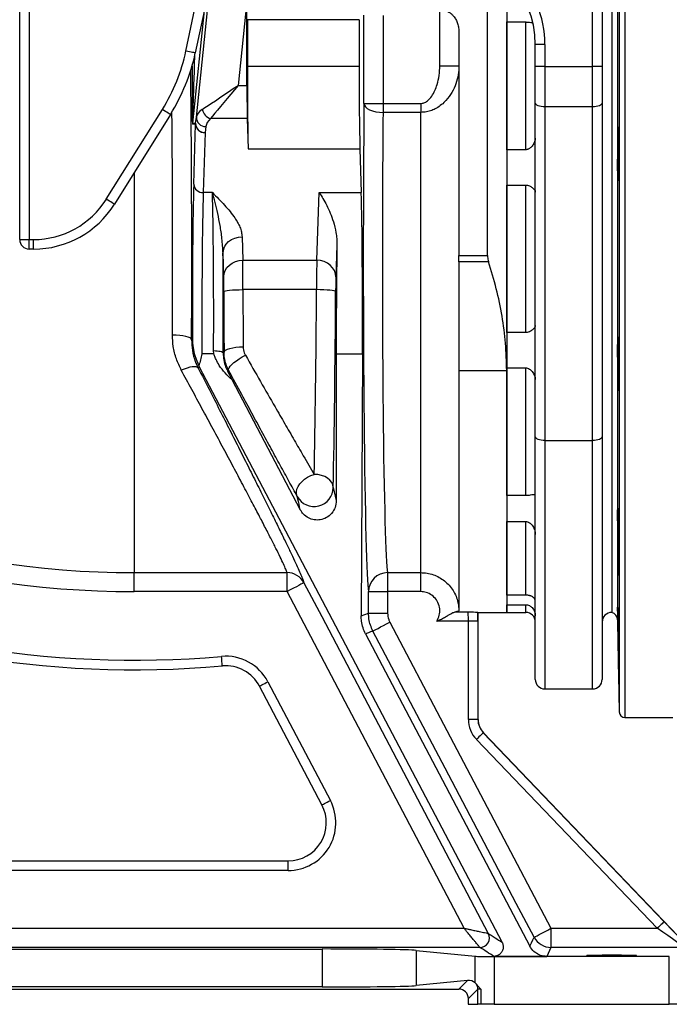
# Model space of a CAD drawing. Header units: millimetres. Extents: x 1554 to 10596, y 1498 to 10860.
# Tile 2 of 14: x 4004 to 5705, y 1498 to 4073. Entities that reach past the tile are written whole.
import ezdxf

# ---------------------------------------------------------------- set-up
doc = ezdxf.new("R2010")
doc.units = ezdxf.units.MM
doc.header["$LTSCALE"] = 5

msp = doc.modelspace()

# ---------------------------------------------------------------- linework, layer by layer
at = {"color": 7, "linetype": 'Continuous', "lineweight": 25}
for p, q in [((5504.2, 3950.9), (5504.2, 4672.9)), ((5529.2, 4672.9), (5529.2, 3950.9)), ((4004.2, 3498.3), (4004.2, 4447.9)), ((4029.2, 4447.9), (4029.2, 3498.3)), ((5554.2, 4372.9), (5554.2, 3447.9)), ((5554.2, 4372.9), (5554.2, 2522.9)), ((5229.2, 3456.3), (5229.2, 4224.8)), ((4439.4, 3991.4), (4480.4, 4184)), ((4504.8, 4178.8), (4463.9, 3986.2)), ((5279.2, 4183.7), (5279.2, 3155.5)), ((4466.7, 3818), (4500.1, 4135.7)), ((4599.2, 4121.5), (4576, 3901.3)), ((4599.2, 3901.3), (4599.2, 4121.5)), ((5104.2, 3952.9), (5104.2, 4099.8)), ((4600.2, 4073.3), (4600.2, 3951.8)), ((4892.9, 4073.3), (4600.2, 4073.3)), ((4892.9, 4073.3), (4892.9, 3951.8)), ((4905.5, 3854.1), (4905.5, 4084.8)), ((4955.5, 4084.3), (4955.5, 3854.1)), ((5279.2, 4067.3), (5329.2, 4067.3)), ((5279.2, 3733.2), (5279.2, 4067.3)), ((5329.2, 3733.2), (5329.2, 4067.3)), ((5154.2, 4039.5), (5154.2, 3456.3)), ((5379.2, 4008.3), (5354.2, 4008.3)), ((5354.2, 3950.9), (5354.2, 4008.3)), ((5379.2, 4008.3), (5379.2, 3950.9)), ((4600.2, 3951.8), (4892.9, 3951.8)), ((5104.2, 3952.9), (5154.2, 3952.9)), ((5354.2, 3855.8), (5354.2, 3950.9)), ((5379.2, 3950.9), (5354.2, 3950.9)), ((5379.2, 3950.9), (5504.2, 3950.9)), ((5379.2, 3950.9), (5379.2, 3845.2)), ((5529.2, 3950.9), (5504.2, 3950.9)), ((5504.2, 3845.2), (5504.2, 3950.9)), ((5529.2, 3950.9), (5529.2, 3855.8)), ((4576, 3901.3), (4599.2, 3901.3)), ((4231, 3603.9), (4377.7, 3838.6)), ((4905.5, 3854.1), (4955.5, 3854.1)), ((4955.5, 3854.1), (4955.5, 3830.9)), ((4955.5, 3854.1), (5054.2, 3854.1)), ((5054.2, 3854.1), (5054.2, 3830.9)), ((5354.2, 2983), (5354.2, 3855.8)), ((5504.2, 3845.2), (5379.2, 3845.2)), ((5379.2, 3845.2), (5379.2, 2972.4)), ((5504.2, 2972.4), (5504.2, 3845.2)), ((5529.2, 3855.8), (5529.2, 2983)), ((4398.9, 3825.4), (4252.2, 3590.6)), ((4464.6, 3802.4), (4466.7, 3818)), ((4600, 3814.7), (4503.9, 3814.7)), ((4600, 3814.7), (4602.4, 3735.3)), ((5054.2, 3830.9), (4955.5, 3830.9)), ((5054.2, 2627), (5054.2, 3830.9)), ((4464.5, 3799.8), (4456.4, 3800.2)), ((4456.5, 3802.8), (4464.6, 3802.4)), ((4459.7, 3642.8), (4464.5, 3799.8)), ((4491.6, 3793.8), (4489.5, 3778.1)), ((4489.5, 3778.1), (4484.7, 3621.1)), ((4602.4, 3735.3), (4895, 3735.3)), ((4895, 3735.3), (4898.5, 3621.1)), ((5573.2, 3758), (5571.3, 3758)), ((5329.2, 3733.2), (5279.2, 3733.2)), ((5572.4, 3672.3), (5571.3, 3672.3)), ((5279.2, 3640.8), (5329.2, 3640.8)), ((5279.2, 3255), (5279.2, 3640.8)), ((5329.2, 3255), (5329.2, 3640.8)), ((4508.6, 3621.1), (4484.7, 3621.1)), ((4782, 3444), (4787.9, 3621.1)), ((4787.9, 3621.1), (4898.5, 3621.1)), ((4586.4, 3505.6), (4588.3, 3444)), ((4004.2, 3498.3), (4029.2, 3498.3)), ((4029.2, 3498.3), (4040.6, 3498.3)), ((4029.2, 3473.3), (4029.2, 3498.3)), ((4040.6, 3473.3), (4040.6, 3498.3)), ((4834.8, 3484.7), (4831.9, 3400.5)), ((4040.6, 3473.3), (4029.2, 3473.3)), ((4538.3, 3400.7), (4536.5, 3462.3)), ((5154.2, 3456.3), (5229.2, 3456.3)), ((5154.2, 3440.1), (5154.2, 3456.3)), ((4588.3, 3444), (4782, 3444)), ((5231.7, 3440.1), (5154.2, 3440.1)), ((5154.2, 3440.1), (5154.2, 3155.5)), ((5554.2, 3447.9), (5554.2, 2522.9)), ((4781.4, 3367.2), (4588.7, 3367.2)), ((5329.2, 3255), (5279.2, 3255)), ((4454.2, 3236.2), (4456.3, 3238)), ((5572.4, 3223.5), (5571.3, 3223.5)), ((4512.2, 3199.3), (4481.5, 3199.3)), ((4512.2, 3199.3), (4511.9, 3207.6)), ((4536.9, 3201.7), (4539.3, 3203.5)), ((4832.9, 3199.3), (4832.9, 2815.4)), ((4832.9, 3199.3), (4901.5, 3199.3)), ((4901.5, 3199.3), (4898.3, 2513.9)), ((4473.4, 3168), (4475.1, 3164.8)), ((4475.1, 3164.8), (4471.8, 3161.9)), ((5267.3, 1660.1), (4475.1, 3164.8)), ((5154.2, 3155.5), (5279.2, 3155.5)), ((5154.2, 3155.5), (5154.2, 2527)), ((5279.2, 3162.6), (5329.2, 3162.6)), ((5279.2, 2828.5), (5279.2, 3162.6)), ((5279.2, 3155.5), (5279.2, 2522.9)), ((5329.2, 2828.5), (5329.2, 3162.6)), ((4559.7, 3131.8), (4738.8, 2791.6)), ((5573.2, 3137.8), (5571.3, 3137.8)), ((5354.2, 2347.9), (5354.2, 2983)), ((5379.2, 2972.4), (5504.2, 2972.4)), ((5529.2, 2983), (5529.2, 2347.9)), ((4825.1, 2849.7), (4832.9, 2815.4)), ((5329.2, 2828.5), (5279.2, 2828.5)), ((5279.2, 2760.9), (5329.2, 2760.9)), ((5279.2, 2568), (5279.2, 2760.9)), ((5329.2, 2568), (5329.2, 2760.9)), ((5572.9, 2686.4), (5571.3, 2686.4)), ((4304.2, 2627), (4704.2, 2627)), ((4304.2, 2577.3), (4304.2, 2627)), ((4704.2, 2577.3), (4704.2, 2627)), ((4967.5, 2627), (5054.2, 2627)), ((4967.5, 2627), (4967.5, 2577.3)), ((5054.2, 2577.3), (5054.2, 2627)), ((4704.2, 2577.3), (4304.2, 2577.3)), ((5167.6, 1696.7), (4704.2, 2577.3)), ((4917.5, 2520.9), (4917.5, 2577.3)), ((4917.5, 2577.3), (4967.5, 2577.3)), ((4967.5, 2577.3), (4967.5, 2520.9)), ((5054.2, 2577.3), (4967.5, 2577.3)), ((5329.2, 2568), (5279.2, 2568)), ((5146.4, 2524.9), (5178.1, 2524.9)), ((5279.2, 2543.2), (5329.2, 2543.2)), ((5279.2, 2522.9), (5279.2, 2543.2)), ((4898.3, 2513.9), (4917.5, 2520.9)), ((4917.5, 2520.9), (4967.5, 2520.9)), ((5178.9, 2499.9), (5096.3, 2499.9)), ((5203.9, 2499.9), (5178.9, 2499.9)), ((5178.9, 2243), (5178.9, 2499.9)), ((5203.9, 2499.9), (5203.9, 2243)), ((5204.2, 2522.9), (5279.2, 2522.9)), ((5204.2, 2243), (5204.2, 2522.9)), ((5279.2, 2522.9), (5329.2, 2522.9)), ((5569.7, 2503.7), (5573.9, 2262.6)), ((4973.3, 2497.6), (5395.2, 1696.7)), ((4909.8, 2466.9), (5339.9, 1650)), ((4795.5, 2019.5), (4632, 2330)), ((4654.2, 2341.7), (4817.6, 2031.1)), ((5379.2, 2322.9), (5504.2, 2322.9)), ((5203.9, 2243), (5178.9, 2243)), ((5203.9, 2243), (5204.2, 2243)), ((5588.9, 2247.9), (5714.4, 2247.9)), ((5673.5, 1696.7), (5199.8, 2190.9)), ((5217.9, 2208.2), (5218.1, 2208.4)), ((5217.9, 2208.2), (5691.6, 1714)), ((5747.5, 1655.9), (5218.1, 2208.4)), ((3162.1, 1872.9), (4707, 1872.9)), ((4707, 1847.9), (4707, 1872.9)), ((4707, 1847.9), (3162.1, 1847.9)), ((2886.4, 1696.7), (5167.6, 1696.7)), ((5231.1, 1683.3), (5231.1, 1683.3)), ((5395.2, 1696.7), (5395.2, 1646.7)), ((5395.2, 1696.7), (5673.5, 1696.7)), ((5209, 1646.7), (2861.6, 1646.7)), ((3662.3, 1642.5), (4796, 1642.5)), ((4796, 1642.5), (4796, 1543.2)), ((5042.2, 1638.9), (5196.9, 1623.6)), ((5042.2, 1638.9), (5042.2, 1546.9)), ((5196.9, 1554.1), (5196.9, 1623.6)), ((5209, 1646.7), (5209, 1646.7)), ((5245.4, 1623.3), (5384, 1623.3)), ((5705, 1622.9), (5246.1, 1622.9)), ((5246.1, 1622.9), (5246.1, 1497.9)), ((5395.2, 1646.7), (5384, 1623.3)), ((5743.6, 1646.7), (5395.2, 1646.7)), ((5705, 1497.9), (5705, 1622.9)), ((5176.4, 1560.1), (5042.2, 1546.9)), ((5153.9, 1537.6), (5176.4, 1560.1)), ((3304.5, 1537.6), (5153.9, 1537.6)), ((4796, 1543.2), (3662.3, 1543.2)), ((5203.6, 1537.3), (5178.8, 1512.6)), ((5203.6, 1497.9), (5203.6, 1537.3)), ((5211.1, 1537.9), (5211.1, 1497.9)), ((5178.8, 1512.6), (5178.8, 1497.9)), ((5178.8, 1497.9), (5203.6, 1497.9)), ((5211.1, 1497.9), (5203.6, 1497.9)), ((5246.1, 1497.9), (5211.1, 1497.9)), ((5246.1, 1497.9), (5705, 1497.9)), ((5755, 1497.9), (5705, 1497.9))]:
    msp.add_line(p, q, dxfattribs=at)
at = {"color": 8, "linetype": 'Continuous', "lineweight": 25}
for p, q in [((5588.9, 4647.3), (5588.9, 2247.9)), ((5573.9, 4633.1), (5573.9, 3447.9)), ((5569.7, 4392), (5569.7, 3447.9)), ((4487.5, 4097.1), (4456.5, 3802.8)), ((4304.2, 3673.8), (4304.2, 2627)), ((5569.7, 3447.9), (5569.7, 2503.7)), ((5573.9, 3447.9), (5573.9, 2262.6)), ((5379.2, 2972.4), (5379.2, 2322.9)), ((5504.2, 2322.9), (5504.2, 2972.4)), ((5329.2, 2522.9), (5329.2, 2543.2))]:
    msp.add_line(p, q, dxfattribs=at)
at = {"color": 7, "linetype": 'Continuous', "lineweight": 25, "flags": 128}
for points in [[(4463.9, 3986.2), (4463.5, 3986.3), (4462.1, 3986.6), (4459.9, 3987.1), (4456.9, 3987.7), (4453.2, 3988.5), (4448.9, 3989.4), (4444.3, 3990.4), (4439.4, 3991.4)], [(4482.3, 3838.6), (4489.3, 3843.2), (4497.3, 3848.6), (4506.5, 3854.7), (4516.6, 3861.5), (4527.5, 3868.8), (4539, 3876.5), (4551.1, 3884.6), (4563.5, 3892.9), (4576, 3901.3)], [(4576, 3901.3), (4566.3, 3889.7), (4556.8, 3878.2), (4547.5, 3867.1), (4538.6, 3856.4), (4530.2, 3846.3), (4522.5, 3837), (4515.4, 3828.5), (4509.2, 3821.1), (4503.9, 3814.7)], [(4398.9, 3825.4), (4398.5, 3825.6), (4397.4, 3826.3), (4395.4, 3827.5), (4392.8, 3829.2), (4389.6, 3831.2), (4385.9, 3833.5), (4381.9, 3836), (4377.7, 3838.6)], [(4905.5, 3854.1), (4906.6, 3849.6), (4909.6, 3845.3), (4914.2, 3841.3), (4920.4, 3837.8), (4928, 3834.9), (4936.6, 3832.7), (4945.9, 3831.4), (4955.5, 3830.9)], [(5379.2, 3845.2), (5374.3, 3845.4), (5369.6, 3846), (5365.3, 3847), (5361.5, 3848.3), (5358.4, 3849.9), (5356.1, 3851.7), (5354.6, 3853.7), (5354.2, 3855.8)], [(5529.2, 3855.8), (5528.7, 3853.7), (5527.3, 3851.7), (5524.9, 3849.9), (5521.8, 3848.3), (5518, 3847), (5513.7, 3846), (5509, 3845.4), (5504.2, 3845.2)], [(4252.2, 3590.6), (4251.9, 3590.9), (4250.7, 3591.6), (4248.8, 3592.8), (4246.1, 3594.4), (4242.9, 3596.5), (4239.2, 3598.8), (4235.2, 3601.3), (4231, 3603.9)], [(4536.5, 3462.3), (4537.5, 3470.7), (4540.4, 3478.8), (4545, 3486.2), (4551.3, 3492.8), (4558.8, 3498.2), (4567.4, 3502.2), (4576.7, 3504.7), (4586.4, 3505.6)], [(4538.3, 3400.7), (4539.3, 3409.1), (4542.2, 3417.2), (4546.9, 3424.7), (4553.1, 3431.2), (4560.7, 3436.6), (4569.3, 3440.6), (4578.6, 3443.2), (4588.3, 3444)], [(4831.9, 3400.5), (4830.9, 3408.9), (4828.1, 3417.1), (4823.4, 3424.6), (4817.2, 3431.1), (4809.7, 3436.6), (4801, 3440.6), (4791.7, 3443.1), (4782, 3444)], [(4538.7, 3362.3), (4539.9, 3363.3), (4542.8, 3364.2), (4547.5, 3365), (4553.7, 3365.8), (4561.2, 3366.4), (4569.8, 3366.8), (4579.1, 3367.1), (4588.7, 3367.2)], [(4831.4, 3362.1), (4830.3, 3363.1), (4827.3, 3364), (4822.7, 3364.8), (4816.4, 3365.6), (4808.9, 3366.2), (4800.3, 3366.7), (4791, 3367.1), (4781.4, 3367.2)], [(4454.2, 3236.2), (4453.1, 3238.6), (4450.1, 3240.8), (4445.5, 3242.9), (4439.3, 3244.7), (4431.7, 3246.2), (4423.1, 3247.4), (4413.8, 3248.1), (4404.2, 3248.3)], [(4511.9, 3207.6), (4516.7, 3207.5), (4521.4, 3207.1), (4525.6, 3206.6), (4529.4, 3205.9), (4532.5, 3205), (4534.9, 3204), (4536.3, 3202.9), (4536.9, 3201.7)], [(4539.3, 3203.5), (4540.4, 3206.2), (4543.3, 3208.8), (4548, 3211.2), (4554.2, 3213.3), (4561.8, 3215.1), (4570.3, 3216.4), (4579.6, 3217.2), (4589.3, 3217.5)], [(4551.1, 3156.7), (4550.9, 3159.4), (4552.2, 3162.9), (4555, 3167), (4559.3, 3171.6), (4564.8, 3176.4), (4571.5, 3181.4), (4578.9, 3186.4), (4586.9, 3191.1), (4595.3, 3195.5)], [(4471.8, 3161.9), (4469.7, 3163.9), (4466.3, 3165.1), (4461.8, 3165.6), (4456.2, 3165.3), (4449.8, 3164.1), (4442.7, 3162.2), (4435.2, 3159.6), (4427.4, 3156.4)], [(4551.1, 3156.7), (4548.7, 3154.8), (4548.3, 3154.4)], [(5379.2, 2972.4), (5374.3, 2972.6), (5369.6, 2973.2), (5365.3, 2974.2), (5361.5, 2975.5), (5358.4, 2977.1), (5356.1, 2979), (5354.6, 2980.9), (5354.2, 2983)], [(5529.2, 2983), (5528.7, 2980.9), (5527.3, 2979), (5524.9, 2977.1), (5521.8, 2975.5), (5518, 2974.2), (5513.7, 2973.2), (5509, 2972.6), (5504.2, 2972.4)], [(4731, 2826.5), (4729.1, 2832.2), (4728.9, 2838.5), (4730.2, 2845.3), (4733.2, 2852.2), (4737.7, 2859), (4743.4, 2865.5), (4750.3, 2871.5), (4758.1, 2876.7), (4766.5, 2880.9), (4775.1, 2884.1)], [(4825.1, 2849.7), (4824.1, 2856.3), (4821.2, 2862.7), (4816.5, 2868.6), (4810.3, 2873.8), (4802.8, 2878.1), (4794.2, 2881.3), (4784.8, 2883.3), (4775.1, 2884.1)], [(4748.4, 2600.5), (4747.4, 2600), (4744.8, 2598.6), (4740.7, 2596.5), (4735.2, 2593.6), (4728.5, 2590), (4720.9, 2586.1), (4712.7, 2581.8), (4704.2, 2577.3)], [(4748.4, 2600.5), (4795, 2512.1), (4981.3, 2158.1), (5231.1, 1683.3)], [(4929.1, 2474.3), (4930, 2474.9), (4932.7, 2476.2), (4936.8, 2478.4), (4942.3, 2481.3), (4949, 2484.8), (4956.5, 2488.8), (4964.8, 2493.2), (4973.3, 2497.6)], [(5350.9, 1673.4), (5304.3, 1761.9), (5117.9, 2115.8), (4929.1, 2474.3)], [(4534.8, 2383), (4534.7, 2383.5), (4534.6, 2384.9), (4534.4, 2387.2), (4534.1, 2390.3), (4533.8, 2394.1), (4533.4, 2398.4), (4533, 2403.1), (4532.6, 2407.9)], [(4632, 2330), (4632.5, 2330.2), (4633.7, 2330.9), (4635.8, 2332), (4638.5, 2333.4), (4641.9, 2335.2), (4645.7, 2337.2), (4649.8, 2339.4), (4654.2, 2341.7)], [(5217.9, 2208.2), (5217.5, 2207.8), (5216.4, 2206.8), (5214.7, 2205.2), (5212.5, 2203.1), (5209.8, 2200.4), (5206.7, 2197.5), (5203.3, 2194.3), (5199.8, 2190.9)], [(4795.5, 2019.5), (4795.9, 2019.7), (4797.2, 2020.4), (4799.3, 2021.4), (4802, 2022.9), (4805.4, 2024.6), (4809.2, 2026.7), (4813.3, 2028.8), (4817.6, 2031.1)], [(5691.6, 1714), (5691.2, 1713.6), (5690.1, 1712.6), (5688.4, 1711), (5686.2, 1708.8), (5683.4, 1706.2), (5680.3, 1703.2), (5677, 1700), (5673.5, 1696.7)], [(5350.9, 1673.4), (5351.9, 1673.9), (5354.5, 1675.3), (5358.6, 1677.4), (5364.1, 1680.3), (5370.8, 1683.8), (5378.4, 1687.8), (5386.6, 1692.2), (5395.2, 1696.7)], [(5339.9, 1650), (5340.7, 1651.7), (5344, 1658.8), (5347.5, 1666.1), (5350.9, 1673.4)]]:
    msp.add_lwpolyline(points, dxfattribs=at)
at = {"color": 7, "linetype": 'Continuous', "lineweight": 25}
for centre, radius, start, end in [((3975.2, 4090.1), 474.6, 328, 348), ((3975.2, 4090.1), 499.6, 328, 348), ((4512.9, 3844.4), 31.1, 190.8699, 253.1295), ((4490.8, 3817.8), 24.1, 179.5114, 271.8786), ((4481.3, 3800.2), 24.9, 173.9959, 180.0101), ((4489.4, 3799.8), 24.9, 173.9963, 180.01), ((4488.1, 3801.9), 23.8, 184.9804, 273.2239), ((4488.7, 3802.2), 24.1, 179.5115, 271.8781), ((4483.4, 3644.9), 23.7, 184.9798, 273.2245), ((4040.6, 3722.9), 224.6, 270, 328), ((4040.6, 3722.9), 249.6, 270, 328), ((4029.2, 3498.3), 25, 180, 270), ((4304.2, 4997.9), 2370.9, 233.7778, 270), ((4304.2, 4997.9), 2420.6, 233.7778, 270), ((4775.1, 2850), 50, 208.0882, 359.5734), ((4304.2, 4997.9), 2600, 245.1619, 275.0399), ((4704.4, 2577.2), 49.8, 27.9612, 90.2469), ((4967.5, 2577), 50, 89.9777, 179.7432), ((4304.2, 4997.9), 2625, 245.1619, 275.0399), ((5329.2, 2497.9), 25, 0, 90), ((5554.2, 2497.9), 25, 90, 180), ((5549.7, 2503.4), 20, 1, 77.1062), ((4543.5, 2283.4), 125, 27.7657, 95.0399), ((4543.5, 2283.4), 100, 27.7657, 95.0399), ((5379.2, 2347.9), 25, 180, 270), ((5504.2, 2347.9), 25, 270, 0), ((5254.2, 2243), 75.2, 180, 223.7811), ((5254.2, 2243), 50.2, 180, 223.7811), ((5254.2, 2243), 50, 180, 223.7811), ((5588.9, 2262.9), 15, 181, 270), ((4707, 1972.9), 125, 270, 27.7657), ((4707, 1972.9), 100, 270, 27.7657), ((5209, 1671.7), 25, 270.0411, 27.7159), ((5209, 1671.7), 25, 270.0398, 27.7168), ((5395.2, 1696.7), 50, 207.7865, 269.9913), ((5178.6, 1537.3), 25, 0.0214, 33.2602)]:
    msp.add_arc(centre, radius, start, end, dxfattribs=at)
for centre, major_axis, ratio, start_param, end_param in [((5104.2, 4008.3), (0, -275), 0.999848, 1.570796, 3.141593), ((5104.2, 4008.3), (0, 250), 0.999817, 4.712389, 6.283185), ((4604.6, 3951.8), (0, 250), 0.017455, 1.570796, 2.617994), ((4897.2, 3951.8), (0, 250), 0.017455, 1.570796, 2.617994), ((4600.9, 3901.3), (0, 100), 0.017455, 1.570796, 2.617994), ((4566.9, 3814.7), (100.4, -0.8), 0.432091, 2.576065, 3.08221), ((4919.1, 3447.9), (0, 875), 0.017455, 1.08803, 3.041425), ((4566.9, 3793), (75.5, 3.9), 0.571093, 2.52844, 3.034585), ((4969, 3447.9), (0, 825), 0.018513, 1.08803, 3.041425), ((4463.2, 3296.4), (0, 400), 0.017455, 0.523599, 1.717389), ((4488.2, 3296.4), (0, 375), 0.018619, 0.523599, 1.832596), ((4505.1, 3296.4), (0, 375), 0.018619, 4.473431, 5.759587), ((4895.2, 3296.4), (0, 375), 0.017455, 4.45059, 5.759587), ((4839.4, 3296.4), (1.7, 375), 0.01686, 1.044781, 1.832672), ((4530.1, 3296.4), (0, 400), 0.017455, 4.473431, 5.14003), ((4587.9, 3357.4), (0, 100), 0.008728, 4.810318, 5.759587), ((4782.2, 3357.4), (0.2, 100), 0.00843, 0.523618, 1.472886), ((4537.9, 3357.4), (0, 50), 0.017455, 4.810318, 5.759587), ((4832.2, 3357.2), (0.2, 50), 0.01686, 0.523675, 1.472944), ((4553.9, 3447.9), (0, 875), 0.017455, 1.668725, 1.853814), ((4603.9, 3447.9), (0, 825), 0.018513, 1.668725, 1.853814), ((4767.1, 3447.9), (4, 825), 0.017882, 3.960032, 4.614546), ((4817.1, 3447.7), (4, 875), 0.01686, 3.960022, 4.614536), ((5178.1, 2499.9), (0, 25), 0.03491, 4.712389, 6.217348), ((5204.2, 3447.9), (0, 925), 0.017455, 3.121475, 3.141593), ((5203.1, 2499.9), (0, 50), 0.017455, 4.712389, 5.193293), ((5689.7, 1714), (-71.9, 75), 0.012601, 3.799306, 4.70031), ((5671.7, 1696.7), (71.9, -50), 0.011823, 0.000452, 1.553795), ((4796, 1638.2), (250, 0), 0.017455, 0.174533, 1.570796), ((5246.1, 1623.8), (50, 0), 0.017455, 3.316126, 4.712389), ((4796, 1547.6), (250, 0), 0.017455, 4.712389, 6.108652), ((5176.4, 1535.1), (25.9, 11.5), 0.862813, 0.374171, 1.203186), ((5153.8, 1512.6), (17.7, 17.7), 0.999695, 5.497939, 7.068431), ((5228.6, 1537.3), (25, 0), 0.03491, 2.346895, 3.124139)]:
    msp.add_ellipse(centre, major_axis=major_axis, ratio=ratio, start_param=start_param, end_param=end_param, dxfattribs=at)
at = {"color": 8, "linetype": 'Continuous', "lineweight": 25}
for centre, major_axis, ratio, start_param, end_param in [((4481.4, 4517.8), (24.9, 715), 0.001223, 2.426659, 3.141603), ((4439.4, 3447.9), (0, 875), 0.017455, 4.468086, 5.31088), ((4456.4, 4517.8), (0, 717.6), 0.001824, 2.47715, 3.141497), ((4389.4, 3447.9), (0, 825), 0.018513, 4.468086, 5.19654)]:
    msp.add_ellipse(centre, major_axis=major_axis, ratio=ratio, start_param=start_param, end_param=end_param, dxfattribs=at)
at = {"color": 7, "linetype": 'Continuous', "lineweight": 25}
msp.add_ellipse((5554.2, 1625.9), major_axis=(65, 0), ratio=0.017455, dxfattribs=at)
for points, knots in [([(5104.2, 4099.8), (5108.4, 4099.4), (5117, 4098.7), (5127.1, 4094), (5134.5, 4088.5), (5140.9, 4082), (5146.5, 4073.6), (5150.9, 4063.1), (5153.7, 4051.7), (5154, 4043.6), (5154.2, 4039.5)], [0, 0, 0, 0, 0.125335, 0.250024, 0.340054, 0.430232, 0.564175, 0.698354, 0.849127, 1, 1, 1, 1]), ([(5329.2, 4067.3), (5330.7, 4067.2), (5334.1, 4067.1), (5340, 4066.5), (5344.6, 4065.7), (5346.3, 4065.5), (5346.7, 4065.5)], [0, 0, 0, 0, 0.203824, 0.468312, 0.894348, 1, 1, 1, 1]), ([(5154.2, 3952.9), (5153.8, 3945), (5153, 3929), (5146.7, 3905.4), (5136.3, 3882.4), (5123, 3864.1), (5108.8, 3850.7), (5096.2, 3842), (5083, 3835.9), (5069.2, 3831.7), (5059.3, 3831.2), (5054.2, 3830.9)], [0, 0, 0, 0, 0.138889, 0.281372, 0.427418, 0.578928, 0.669239, 0.761772, 0.836836, 0.913946, 1, 1, 1, 1]), ([(5054.2, 3854.1), (5057, 3854.4), (5063.4, 3855.1), (5073.9, 3861.8), (5083.5, 3873.1), (5091.4, 3887.9), (5098.1, 3906), (5103.1, 3927.8), (5103.8, 3944.4), (5104.2, 3952.9)], [0, 0, 0, 0, 0.0710573, 0.1598201, 0.3034924, 0.4405154, 0.5808779, 0.7880816, 1, 1, 1, 1]), ([(5571.3, 3758), (5571.3, 3763.7), (5571.4, 3768.9), (5571.6, 3774.6), (5571.6, 3775.7), (5571.6, 3777.9), (5571.7, 3778.9), (5571.7, 3781.7), (5571.8, 3783.4), (5571.9, 3786.4), (5572, 3787.8), (5572.1, 3789.9), (5572.1, 3790.7), (5572.2, 3791.6), (5572.2, 3791.8), (5572.3, 3792.2), (5572.3, 3792.3), (5572.4, 3792.5), (5572.5, 3792.4), (5572.6, 3791.6), (5572.6, 3791), (5572.7, 3789.3), (5572.8, 3788.2), (5572.8, 3785.7), (5572.9, 3784.2), (5572.9, 3781.6), (5572.9, 3780.6), (5573, 3778.7), (5573, 3777.7), (5573, 3774.5), (5573.1, 3772.3), (5573.1, 3767.3), (5573.1, 3764.7), (5573.2, 3759.2), (5573.2, 3756.4), (5573.2, 3751.9), (5573.2, 3750.4), (5573.2, 3747.4), (5573.2, 3745.8), (5573.2, 3737.9), (5573.2, 3731.5), (5573.1, 3721.8), (5573.1, 3718.5), (5573.1, 3712.2), (5573, 3709.1), (5573, 3704.5), (5573, 3703), (5572.9, 3700), (5572.9, 3698.5), (5572.9, 3694.2), (5572.8, 3691.5), (5572.8, 3686.3), (5572.7, 3683.8), (5572.6, 3679.2), (5572.6, 3677.1), (5572.5, 3674.2), (5572.5, 3673.3), (5572.4, 3671.6), (5572.4, 3670.8), (5572.3, 3668.5), (5572.2, 3667.2), (5572.1, 3665), (5572.1, 3664.2), (5572, 3663.3), (5572, 3663), (5571.9, 3662.6), (5571.9, 3662.5), (5571.8, 3662.3), (5571.7, 3662.4), (5571.7, 3663), (5571.6, 3663.2), (5571.6, 3663.8), (5571.6, 3664.2), (5571.5, 3665.4), (5571.4, 3666.5), (5571.4, 3668.4), (5571.3, 3669.1), (5571.3, 3670.6), (5571.3, 3671.4), (5571.3, 3672.3)], [0, 0, 0, 0, 0.0625, 0.0625, 0.078125, 0.078125, 0.09375, 0.09375, 0.125, 0.125, 0.15625, 0.15625, 0.1875, 0.1875, 0.203125, 0.203125, 0.21875, 0.21875, 0.25, 0.25, 0.28125, 0.28125, 0.3125, 0.3125, 0.34375, 0.34375, 0.359375, 0.359375, 0.375, 0.375, 0.40625, 0.40625, 0.4375, 0.4375, 0.46875, 0.46875, 0.484375, 0.484375, 0.5, 0.5, 0.5625, 0.5625, 0.59375, 0.59375, 0.625, 0.625, 0.640625, 0.640625, 0.65625, 0.65625, 0.6875, 0.6875, 0.71875, 0.71875, 0.75, 0.75, 0.765625, 0.765625, 0.78125, 0.78125, 0.8125, 0.8125, 0.84375, 0.84375, 0.859375, 0.859375, 0.875, 0.875, 0.90625, 0.90625, 0.921875, 0.921875, 0.9375, 0.9375, 0.96875, 0.96875, 0.984375, 0.984375, 1, 1, 1, 1]), ([(5354.2, 3763.4), (5354.2, 3761.9), (5354, 3760.4), (5353.4, 3757.3), (5352.9, 3755.7), (5351.8, 3752.6), (5351.1, 3751), (5349.5, 3747.9), (5348.5, 3746.4), (5346.5, 3743.5), (5345.3, 3742.1), (5343.4, 3740.1), (5342.8, 3739.4), (5341.4, 3738.2), (5340.6, 3737.6), (5339.1, 3736.5), (5338.3, 3735.9), (5336.6, 3735), (5335.7, 3734.6), (5333.9, 3733.9), (5333, 3733.6), (5331.1, 3733.3), (5330.1, 3733.2), (5329.2, 3733.2)], [0, 0, 0, 0, 0.125, 0.125, 0.25, 0.25, 0.375, 0.375, 0.5, 0.5, 0.625, 0.625, 0.6875, 0.6875, 0.75, 0.75, 0.8125, 0.8125, 0.875, 0.875, 0.9375, 0.9375, 1, 1, 1, 1]), ([(5571.3, 3672.3), (5571.2, 3668.3), (5571.1, 3664.8), (5571, 3660.4), (5570.9, 3659.1), (5570.9, 3656.8), (5570.8, 3655.8), (5570.7, 3654.1), (5570.7, 3653.4), (5570.6, 3652.3), (5570.6, 3652), (5570.5, 3651.7), (5570.4, 3651.7), (5570.3, 3652), (5570.3, 3652.4), (5570.2, 3653.4), (5570.2, 3654.1), (5570.1, 3655.4), (5570.1, 3655.8), (5570.1, 3656.9), (5570, 3657.4), (5570, 3660.4), (5569.9, 3663.3), (5569.8, 3667.6), (5569.8, 3668.5), (5569.8, 3670.4), (5569.8, 3671.4), (5569.8, 3674.3), (5569.8, 3676.4), (5569.7, 3679.6), (5569.7, 3680.7), (5569.7, 3683), (5569.7, 3684.2), (5569.7, 3687.7), (5569.7, 3690), (5569.7, 3694.9), (5569.7, 3697.4), (5569.7, 3701.1), (5569.7, 3702.4), (5569.7, 3704.9), (5569.7, 3706.2), (5569.8, 3710), (5569.8, 3712.5), (5569.8, 3717.5), (5569.8, 3720), (5569.9, 3727.2), (5570, 3731.8), (5570.1, 3738.3), (5570.1, 3740.3), (5570.2, 3744.1), (5570.2, 3745.9), (5570.3, 3749.3), (5570.3, 3750.9), (5570.4, 3753.7), (5570.5, 3755), (5570.6, 3757.2), (5570.6, 3758.1), (5570.7, 3759.7), (5570.7, 3760.4), (5570.8, 3761.3), (5570.9, 3761.5), (5570.9, 3761.8), (5571, 3761.7), (5571.1, 3761.2), (5571.1, 3760.8), (5571.2, 3759.6), (5571.2, 3758.9), (5571.3, 3758)], [0, 0, 0, 0, 0.0625, 0.0625, 0.09375, 0.09375, 0.125, 0.125, 0.15625, 0.15625, 0.1875, 0.1875, 0.21875, 0.21875, 0.25, 0.25, 0.28125, 0.28125, 0.296875, 0.296875, 0.3125, 0.3125, 0.375, 0.375, 0.390625, 0.390625, 0.40625, 0.40625, 0.4375, 0.4375, 0.453125, 0.453125, 0.46875, 0.46875, 0.5, 0.5, 0.53125, 0.53125, 0.546875, 0.546875, 0.5625, 0.5625, 0.59375, 0.59375, 0.625, 0.625, 0.6875, 0.6875, 0.71875, 0.71875, 0.75, 0.75, 0.78125, 0.78125, 0.8125, 0.8125, 0.84375, 0.84375, 0.875, 0.875, 0.90625, 0.90625, 0.9375, 0.9375, 0.96875, 0.96875, 1, 1, 1, 1]), ([(5329.2, 3640.8), (5330.7, 3640.7), (5334.1, 3640.4), (5340.1, 3638.3), (5346.8, 3633.9), (5352.7, 3627.9), (5353.7, 3624.4), (5354.2, 3622.6)], [0, 0, 0, 0, 0.097576, 0.224193, 0.428148, 0.716426, 1, 1, 1, 1]), ([(4508.6, 3621.1), (4508.6, 3621.1), (4519.5, 3610.2), (4535.7, 3593.9), (4555.1, 3571.7), (4566.6, 3556.5), (4575.1, 3542.8), (4581, 3530.7), (4585.2, 3518.2), (4586, 3509.8), (4586.4, 3505.6)], [0, 0, 0, 0, 0.0010368, 0.2961887, 0.4443023, 0.5923657, 0.6932128, 0.7940347, 0.8970476, 1, 1, 1, 1]), ([(4536.5, 3462.3), (4535.8, 3475.3), (4534.5, 3500.5), (4529.1, 3535.2), (4522.9, 3567), (4516, 3595.9), (4511.1, 3613.1), (4508.6, 3621.1), (4508.6, 3621.1)], [0, 0, 0, 0, 0.208256, 0.403249, 0.598226, 0.798546, 0.998853, 1, 1, 1, 1]), ([(4787.9, 3621.1), (4788, 3621.1), (4791.4, 3616.1), (4798.3, 3605.6), (4808.3, 3587.7), (4817.6, 3567.6), (4826.2, 3544.1), (4831.7, 3521.5), (4834.5, 3501), (4834.7, 3490.1), (4834.8, 3484.7)], [0, 0, 0, 0, 0.001357, 0.156013, 0.310658, 0.469365, 0.628022, 0.811927, 0.905984, 1, 1, 1, 1]), ([(5229.2, 3456.3), (5229.4, 3452), (5229.8, 3446.4), (5231.4, 3441.3), (5231.7, 3440.1)], [0, 0, 0, 0, 0.7624512, 1, 1, 1, 1]), ([(5279.2, 3155.5), (5278.6, 3179.3), (5277.4, 3226.9), (5267.8, 3298.5), (5253.1, 3369.8), (5238.9, 3416.6), (5231.7, 3440.1)], [0, 0, 0, 0, 0.247038, 0.494095, 0.747026, 1, 1, 1, 1]), ([(5354.2, 3273.1), (5354.2, 3273.1), (5354.2, 3271.9), (5353.1, 3268.9), (5348.7, 3263.7), (5342.6, 3258.9), (5336.3, 3256), (5331.9, 3255.1), (5329.7, 3255), (5329.2, 3255)], [0, 0, 0, 0, 0.003076, 0.217915, 0.472702, 0.711258, 0.853216, 0.967483, 1, 1, 1, 1]), ([(4427.4, 3156.4), (4422.8, 3166.2), (4413.3, 3185.9), (4405.5, 3217.2), (4404.6, 3238.4), (4404.2, 3248.3)], [0, 0, 0, 0, 0.341332, 0.692103, 1, 1, 1, 1]), ([(4454.2, 3236.2), (4454.6, 3226.7), (4455.6, 3207.3), (4462.3, 3182.4), (4469, 3167.8), (4471.8, 3161.9)], [0, 0, 0, 0, 0.365796, 0.742691, 1, 1, 1, 1]), ([(4456.3, 3238), (4456.3, 3237.9), (4456.4, 3230.5), (4457.6, 3215.9), (4462.6, 3192.6), (4469.5, 3176.9), (4473.4, 3168)], [0, 0, 0, 0, 0.002158, 0.301971, 0.606288, 1, 1, 1, 1]), ([(5571.3, 3137.8), (5571.2, 3136.9), (5571.1, 3134.1), (5570.8, 3133.4), (5570.5, 3138.7), (5570.2, 3149.7), (5569.9, 3165.2), (5569.8, 3183.3), (5569.7, 3202.1), (5569.7, 3219.4), (5569.9, 3233.3), (5570.1, 3242.2), (5570.5, 3245.1), (5570.8, 3241.7), (5571.1, 3233.7), (5571.2, 3226.3), (5571.3, 3223.5)], [0, 0, 0, 0, 0.034411, 0.110963, 0.187525, 0.264091, 0.340655, 0.417208, 0.493749, 0.570281, 0.646812, 0.723351, 0.799902, 0.876463, 0.953029, 1, 1, 1, 1]), ([(5571.3, 3223.5), (5571.3, 3225.1), (5571.4, 3228.5), (5571.5, 3231.8), (5571.7, 3233.5), (5571.9, 3233.3), (5572.1, 3231.3), (5572.3, 3227.5), (5572.5, 3222.1), (5572.6, 3215), (5572.8, 3206.7), (5572.9, 3197.3), (5573, 3187.1), (5573.1, 3176.3), (5573.2, 3165.3), (5573.2, 3154.4), (5573.2, 3143.9), (5573.2, 3134.1), (5573.1, 3125.2), (5573, 3117.6), (5572.9, 3111.4), (5572.7, 3106.9), (5572.6, 3104), (5572.4, 3103.1), (5572.2, 3103.9), (5572, 3106.6), (5571.8, 3111), (5571.6, 3117.1), (5571.4, 3125.7), (5571.3, 3133.3), (5571.3, 3137.8)], [0, 0, 0, 0, 0.031605, 0.066892, 0.102179, 0.137471, 0.172763, 0.208059, 0.243354, 0.278649, 0.313943, 0.349234, 0.384526, 0.419812, 0.455097, 0.49038, 0.525662, 0.560942, 0.596222, 0.631503, 0.666784, 0.702069, 0.737353, 0.772643, 0.807933, 0.843226, 0.87852, 0.913815, 0.949111, 1, 1, 1, 1]), ([(4481.5, 3199.3), (4481.4, 3199.2), (4478.7, 3188.8), (4476.1, 3178.4), (4473.4, 3168)], [0, 0, 0, 0, 0.0081979, 1, 1, 1, 1]), ([(4559.7, 3131.8), (4553.6, 3137.5), (4541.3, 3148.7), (4527.7, 3166.8), (4519, 3182.4), (4514.6, 3192.5), (4512.8, 3197.4), (4512.3, 3199), (4512.2, 3199.2), (4512.2, 3199.3)], [0, 0, 0, 0, 0.29669, 0.593319, 0.80805, 0.938035, 0.990901, 0.996791, 1, 1, 1, 1]), ([(4536.9, 3201.7), (4537.2, 3195.6), (4537.8, 3183), (4542.2, 3167.2), (4546.6, 3158.1), (4548.3, 3154.4)], [0, 0, 0, 0, 0.367921, 0.748311, 1, 1, 1, 1]), ([(4551.1, 3156.7), (4548.7, 3161.7), (4543.9, 3172), (4540, 3188), (4539.5, 3198.6), (4539.3, 3203.5)], [0, 0, 0, 0, 0.343568, 0.697095, 1, 1, 1, 1]), ([(4589.3, 3217.5), (4589.8, 3212.2), (4590.5, 3204.5), (4594.1, 3197.6), (4595.3, 3195.5)], [0, 0, 0, 0, 0.68133, 1, 1, 1, 1]), ([(4595.3, 3195.5), (4608.4, 3172.5), (4634.7, 3126.6), (4668.9, 3067.2), (4698.3, 3016.3), (4723, 2973.6), (4748.9, 2929), (4765.8, 2900.1), (4775.1, 2884.1)], [0, 0, 0, 0, 0.203961, 0.407913, 0.547652, 0.687502, 0.827229, 1, 1, 1, 1]), ([(4704.2, 2627), (4703.3, 2629.6), (4701.5, 2634.9), (4695.2, 2648.9), (4686.6, 2667.1), (4675.4, 2689.8), (4661.7, 2716.7), (4645.9, 2747.4), (4628, 2781.7), (4607.9, 2820.1), (4585.5, 2862.4), (4560.9, 2908.6), (4534.8, 2957.4), (4508.3, 3006.8), (4481.6, 3056.4), (4454.9, 3105.7), (4436.6, 3139.5), (4427.4, 3156.4)], [0, 0, 0, 0, 0.066134, 0.132521, 0.198921, 0.265072, 0.331012, 0.397163, 0.463335, 0.529304, 0.599311, 0.669517, 0.739745, 0.80978, 0.873163, 0.93661, 1, 1, 1, 1]), ([(4471.8, 3161.9), (4481.2, 3143.3), (4500.2, 3106.2), (4527.8, 3052.1), (4554.5, 2999.6), (4580.1, 2949), (4604.4, 2900.6), (4627.5, 2854.7), (4649.1, 2811.4), (4669, 2771.1), (4687.1, 2734.3), (4702.7, 2702.3), (4715.8, 2675.1), (4726.6, 2652.2), (4735.4, 2632.9), (4742.1, 2617.5), (4746.5, 2606.6), (4747.9, 2602.4), (4748.4, 2600.5)], [0, 0, 0, 0, 0.065215, 0.130645, 0.196133, 0.261533, 0.326721, 0.392222, 0.458003, 0.523854, 0.589587, 0.655047, 0.714348, 0.773905, 0.833537, 0.893069, 0.952349, 1, 1, 1, 1]), ([(4548.3, 3154.4), (4548.3, 3154.4), (4552.1, 3147), (4555.9, 3139.4), (4559.7, 3131.8)], [0, 0, 0, 0, 0.00434, 1, 1, 1, 1]), ([(4731, 2826.5), (4723.7, 2839.6), (4709.3, 2865.9), (4686.4, 2907.6), (4662.6, 2951.2), (4637.8, 2996.6), (4612.1, 3043.9), (4583.3, 3097.1), (4562.7, 3135.2), (4551.1, 3156.7)], [0, 0, 0, 0, 0.134613, 0.269343, 0.403966, 0.542635, 0.681417, 0.820094, 1, 1, 1, 1]), ([(5329.2, 3162.6), (5330.7, 3162.5), (5334.1, 3162.1), (5340.1, 3159.1), (5346.8, 3152.6), (5352.7, 3142.9), (5353.7, 3135.8), (5354.2, 3132.3)], [0, 0, 0, 0, 0.097576, 0.224194, 0.42815, 0.716426, 1, 1, 1, 1]), ([(4738.8, 2791.6), (4738.3, 2794.1), (4735.7, 2805.6), (4733, 2817.3), (4731, 2826.5)], [0, 0, 0, 0, 0.210345, 1, 1, 1, 1]), ([(4832.9, 2815.4), (4832.3, 2809.4), (4831.1, 2797.4), (4821.7, 2781.6), (4808, 2770.1), (4791.7, 2764.3), (4775.1, 2764.3), (4759.7, 2769.5), (4746.9, 2778.9), (4741.5, 2787.5), (4738.8, 2791.6)], [0, 0, 0, 0, 0.137146, 0.274441, 0.407218, 0.532457, 0.651868, 0.769509, 0.889691, 1, 1, 1, 1]), ([(5354.2, 2829.6), (5353.9, 2830), (5353.4, 2830.9), (5349.1, 2830.8), (5342.8, 2829.7), (5335.7, 2828.8), (5331.5, 2828.5), (5329.3, 2828.5), (5329.2, 2828.5)], [0, 0, 0, 0, 0.18949, 0.438937, 0.728417, 0.858472, 0.98973, 1, 1, 1, 1]), ([(5571.3, 2686.4), (5571.2, 2688), (5571, 2691.1), (5570.7, 2702.9), (5570.3, 2718.6), (5570, 2737), (5569.8, 2755.7), (5569.7, 2772.7), (5569.7, 2786.2), (5569.8, 2794.5), (5570, 2796.8), (5570.3, 2792.7), (5570.6, 2782.8), (5570.9, 2770.4), (5571.1, 2758.8), (5571.2, 2752.4), (5571.3, 2749.2)], [0, 0, 0, 0, 0.076533, 0.153093, 0.229657, 0.306223, 0.382781, 0.459328, 0.535862, 0.612393, 0.688927, 0.765472, 0.842029, 0.918594, 0.959297, 1, 1, 1, 1]), ([(5329.2, 2760.9), (5330.7, 2760.7), (5334.1, 2760.4), (5340.1, 2757.2), (5346.8, 2750.4), (5352.7, 2739.7), (5353.7, 2730.9), (5354.2, 2726.6)], [0, 0, 0, 0, 0.097576, 0.224193, 0.428146, 0.716423, 1, 1, 1, 1]), ([(5571.3, 2749.2), (5571.3, 2748.9), (5571.5, 2748.5), (5571.7, 2744.2), (5571.9, 2738.6), (5572.1, 2731.1), (5572.3, 2722), (5572.5, 2712.5), (5572.6, 2702.2), (5572.8, 2691.4), (5572.9, 2680.4), (5573, 2669.5), (5573.1, 2659.1), (5573.2, 2649.3), (5573.2, 2640.5), (5573.2, 2633), (5573.2, 2626.9), (5573.1, 2622.5), (5573, 2619.8), (5572.9, 2618.9), (5572.7, 2619.9), (5572.6, 2622.7), (5572.4, 2627.3), (5572.2, 2633.4), (5572, 2641.1), (5571.8, 2649.9), (5571.6, 2659.7), (5571.4, 2671.9), (5571.3, 2681), (5571.3, 2686.4)], [0, 0, 0, 0, 0.0566846, 0.0919789, 0.1272729, 0.1713079, 0.206607, 0.2419054, 0.2772046, 0.3125043, 0.3478005, 0.3830967, 0.418388, 0.4536799, 0.4889673, 0.5242544, 0.5595397, 0.594825, 0.6301114, 0.6653977, 0.7006874, 0.7359774, 0.771272, 0.8065664, 0.841865, 0.8771638, 0.9124649, 0.9477651, 1, 1, 1, 1]), ([(5054.2, 2627), (5059.7, 2626.8), (5070.9, 2626.2), (5087.2, 2621.9), (5102.7, 2615), (5116.7, 2605.6), (5129.1, 2594), (5139.2, 2580.5), (5147, 2565.4), (5152.9, 2547.6), (5153.7, 2534.5), (5154.2, 2527)], [0, 0, 0, 0, 0.105695, 0.214455, 0.320156, 0.428919, 0.53469, 0.643523, 0.749407, 0.858356, 1, 1, 1, 1]), ([(5096.3, 2499.9), (5098.9, 2505), (5102.7, 2512.5), (5104.7, 2526.5), (5103.3, 2540.7), (5095.9, 2556.4), (5083.9, 2568.6), (5069.2, 2576), (5058.9, 2576.9), (5054.2, 2577.3)], [0, 0, 0, 0, 0.158217, 0.235068, 0.393507, 0.551952, 0.710167, 0.867716, 1, 1, 1, 1]), ([(5354.2, 2551.8), (5354.2, 2553), (5354, 2554.2), (5353.4, 2556.4), (5352.9, 2557.5), (5351.8, 2559.4), (5351.1, 2560.3), (5349.5, 2562), (5348.5, 2562.7), (5346.5, 2564.1), (5345.3, 2564.7), (5343.4, 2565.5), (5342.8, 2565.8), (5341.4, 2566.3), (5340.6, 2566.5), (5339.1, 2566.9), (5338.3, 2567.1), (5336.6, 2567.4), (5335.7, 2567.5), (5333.9, 2567.8), (5333, 2567.8), (5331.1, 2567.9), (5330.1, 2568), (5329.2, 2568)], [0, 0, 0, 0, 0.125, 0.125, 0.25, 0.25, 0.375, 0.375, 0.5, 0.5, 0.625, 0.625, 0.6875, 0.6875, 0.75, 0.75, 0.8125, 0.8125, 0.875, 0.875, 0.9375, 0.9375, 1, 1, 1, 1]), ([(5096.3, 2499.9), (5096.3, 2500), (5096.8, 2500.2), (5099.9, 2501.5), (5106.7, 2504.7), (5116.3, 2510), (5127.5, 2516.4), (5138.2, 2522.7), (5143.9, 2524.2), (5146.4, 2524.9)], [0, 0, 0, 0, 0.0017711, 0.024619, 0.1625016, 0.355329, 0.5477812, 0.7988639, 1, 1, 1, 1]), ([(5154.2, 2527), (5153.7, 2526.5), (5152.8, 2525.7), (5148.3, 2525.1), (5146.4, 2524.9)], [0, 0, 0, 0, 0.5987208, 1, 1, 1, 1]), ([(5178.1, 2524.9), (5178.1, 2524.9), (5183.2, 2524.6), (5192.3, 2524.1), (5201.9, 2523.4), (5203.3, 2523.2), (5203.8, 2523.1)], [0, 0, 0, 0, 0.001395, 0.412511, 0.74959, 1, 1, 1, 1]), ([(5329.2, 2543.2), (5330.7, 2543.1), (5334.1, 2542.9), (5340.1, 2540.5), (5346.8, 2535.1), (5352.7, 2526.2), (5353.7, 2518.1), (5354.2, 2514.1)], [0, 0, 0, 0, 0.097575, 0.224192, 0.428148, 0.716422, 1, 1, 1, 1]), ([(5571.3, 2439.1), (5571.2, 2443.4), (5571, 2452.1), (5570.7, 2469.8), (5570.3, 2488.6), (5570, 2506.6), (5569.8, 2521.9), (5569.7, 2532.7), (5569.7, 2537.7), (5569.8, 2536.5), (5570, 2529.1), (5570.3, 2516.4), (5570.6, 2499.8), (5571, 2481.2), (5571.2, 2468.5), (5571.2, 2462.4), (5571.3, 2462)], [0, 0, 0, 0, 0.076572, 0.153152, 0.229736, 0.30632, 0.382898, 0.459463, 0.536017, 0.612567, 0.68912, 0.765684, 0.84226, 0.918845, 0.995429, 1, 1, 1, 1]), ([(4909.8, 2466.9), (4907.4, 2472.1), (4902.5, 2482.6), (4898.9, 2498.6), (4898.5, 2509.2), (4898.3, 2513.9)], [0, 0, 0, 0, 0.349971, 0.710207, 1, 1, 1, 1]), ([(4929.1, 2474.3), (4926.7, 2479.4), (4922, 2489.6), (4918.2, 2505.4), (4917.7, 2516), (4917.5, 2520.9)], [0, 0, 0, 0, 0.342971, 0.695889, 1, 1, 1, 1]), ([(4967.5, 2520.9), (4968, 2515.3), (4968.7, 2507.2), (4972.2, 2499.9), (4973.3, 2497.6)], [0, 0, 0, 0, 0.6950523, 1, 1, 1, 1]), ([(4929.1, 2474.3), (4928.2, 2473.9), (4925, 2472.5), (4918.6, 2470.2), (4913.1, 2468.1), (4909.8, 2466.9)], [0, 0, 0, 0, 0.1356758, 0.4952268, 1, 1, 1, 1]), ([(5571.3, 2462), (5571.3, 2460.2), (5571.4, 2456.4), (5571.6, 2448.9), (5571.7, 2440.2), (5571.9, 2430.5), (5572.1, 2420.1), (5572.3, 2409.2), (5572.5, 2398.2), (5572.7, 2387.4), (5572.8, 2377), (5572.9, 2367.5), (5573.1, 2359), (5573.1, 2351.8), (5573.2, 2346.1), (5573.2, 2342.1), (5573.2, 2339.9), (5573.2, 2339.4), (5573.1, 2340.9), (5573, 2344.1), (5572.9, 2349.1), (5572.7, 2355.7), (5572.6, 2363.6), (5572.4, 2372.7), (5572.2, 2382.7), (5572, 2393.4), (5571.8, 2404.3), (5571.6, 2415.3), (5571.5, 2425.9), (5571.3, 2433.8), (5571.3, 2438), (5571.3, 2439.1)], [0, 0, 0, 0, 0.0352853, 0.070571, 0.1058599, 0.141149, 0.1764408, 0.211733, 0.2470253, 0.2823184, 0.3176093, 0.3528993, 0.3881854, 0.4234716, 0.4587531, 0.4940344, 0.5293127, 0.5645909, 0.5998688, 0.6351466, 0.670427, 0.7057073, 0.740992, 0.776277, 0.8115668, 0.8468568, 0.8821488, 0.9174416, 0.9527341, 0.9880268, 1, 1, 1, 1]), ([(5209, 1646.7), (5208.6, 1647.2), (5207.8, 1648.1), (5203.4, 1653.5), (5198.5, 1659.4), (5193, 1666), (5186.3, 1674.1), (5179.3, 1682.5), (5173.9, 1689.1), (5170.8, 1692.8), (5169.2, 1694.7), (5168.4, 1695.7), (5168, 1696.2), (5167.8, 1696.4), (5167.7, 1696.6), (5167.6, 1696.6), (5167.6, 1696.7)], [0, 0, 0, 0, 0.157771, 0.314942, 0.418848, 0.52575, 0.665853, 0.810412, 0.90584, 0.952033, 0.975418, 0.987385, 0.99352, 0.996673, 0.998851, 1, 1, 1, 1]), ([(5167.6, 1696.7), (5167.6, 1696.7), (5167.7, 1696.6), (5167.9, 1696.6), (5168.3, 1696.5), (5168.9, 1696.4), (5170.1, 1696.1), (5172.6, 1695.6), (5177.4, 1694.6), (5185.7, 1692.9), (5196.3, 1690.6), (5206.6, 1688.5), (5214.9, 1686.7), (5222.5, 1685.1), (5229.3, 1683.7), (5230.5, 1683.4), (5231.1, 1683.3)], [0, 0, 0, 0, 0.001149, 0.00338, 0.006579, 0.012816, 0.024967, 0.048722, 0.095633, 0.192487, 0.333443, 0.474253, 0.579715, 0.685056, 0.842228, 1, 1, 1, 1]), ([(5231.1, 1683.3), (5231.6, 1683), (5234, 1681.6), (5240.3, 1677.8), (5251.6, 1670.3), (5261.2, 1664), (5267.3, 1660.1)], [0, 0, 0, 0, 0.037619, 0.188095, 0.489048, 1, 1, 1, 1]), ([(5267.3, 1660.1), (5268.4, 1657.3), (5270.6, 1651.8), (5270.1, 1642.9), (5266.8, 1634.6), (5260.8, 1628.1), (5253.4, 1624), (5247.9, 1623.6), (5245.4, 1623.3)], [0, 0, 0, 0, 0.173361, 0.346682, 0.52035, 0.69016, 0.853507, 1, 1, 1, 1]), ([(5384, 1623.3), (5378.5, 1623.8), (5367.6, 1624.9), (5353.1, 1633), (5344.3, 1642.2), (5340.8, 1648.5), (5339.9, 1650)], [0, 0, 0, 0, 0.298604, 0.597043, 0.900125, 1, 1, 1, 1]), ([(5245.4, 1623.3), (5239.5, 1627.2), (5227.6, 1635), (5215.2, 1642.8), (5209, 1646.7)], [0, 0, 0, 0, 0.5, 1, 1, 1, 1]), ([(5196.9, 1554.1), (5197.5, 1553.5), (5198.3, 1552.8), (5199.4, 1551.2), (5199.5, 1551)], [0, 0, 0, 0, 0.861731, 1, 1, 1, 1]), ([(5199.5, 1551), (5201, 1549.1), (5204.1, 1545.1), (5208.6, 1540.4), (5211.1, 1538), (5211.1, 1537.9)], [0, 0, 0, 0, 0.488333, 0.995981, 1, 1, 1, 1])]:
    msp.add_open_spline(points, degree=3, knots=knots, dxfattribs=at)

doc.saveas('drawing.dxf')
